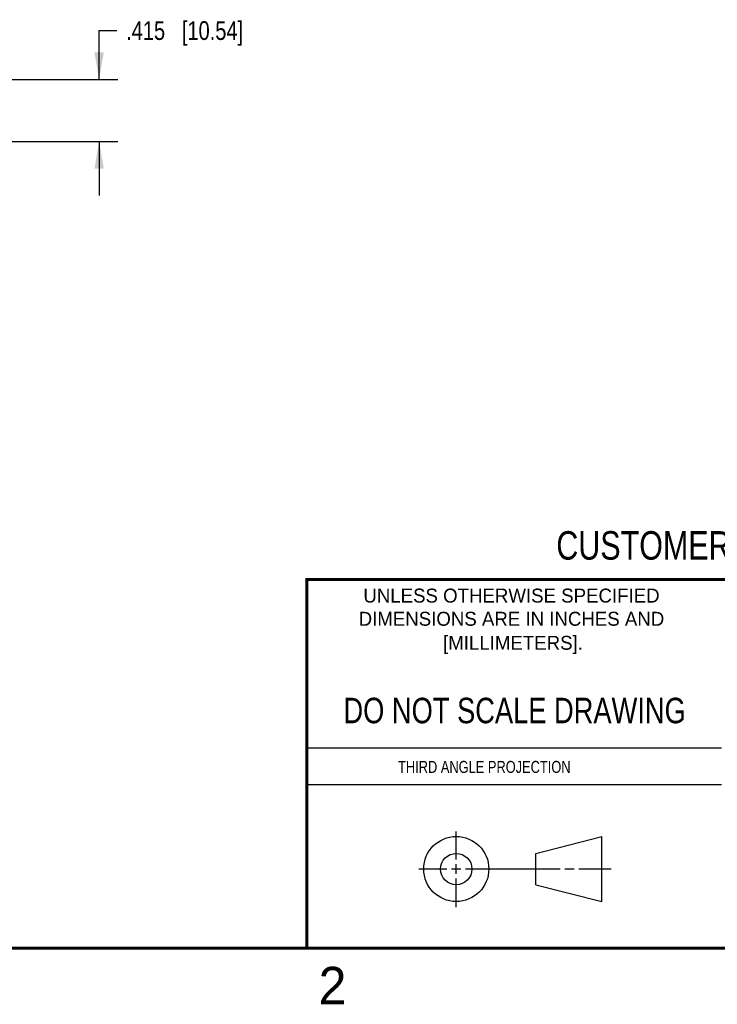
# Model space of a CAD drawing. Header units: inches. Extents: x 0 to 22, y 0 to 17.
# Tile 11 of 17: x 11.7 to 16.3, y 0.1 to 6.7. Entities that reach past the tile are written whole.
import ezdxf

# ---------------------------------------------------------------- set-up
doc = ezdxf.new("R2010")
doc.units = ezdxf.units.IN
doc.header["$LTSCALE"] = 1.21
doc.header["$MEASUREMENT"] = 0
doc.layers.get('0').update_dxf_attribs({"linetype": 'CONTINUOUS'})
doc.layers.add('DIMENSIONS', color=7, linetype='CONTINUOUS')
doc.styles.get("Standard").update_dxf_attribs({"font": 'txt', "width": 0.8})
doc.styles.add('TEXTSTYLE_2', font='txt')
doc.dimstyles.new('DIMSTYLE_1', dxfattribs={"dimtxt": 0.125, "dimasz": 0.18, "dimexe": 0.18, "dimexo": 0.0625, "dimgap": 0.09, "dimtad": 0, "dimtih": 1, "dimtoh": 1, "dimdec": 3, "dimzin": 4, "dimdsep": 46, "dimtxsty": 'STANDARD', "dimblk": '_FILLED', "dimblk1": '_FILLED', "dimblk2": '_FILLED', "dimcen": 0.09, "dimadec": 0, "dimazin": 0, "dimtp": 0.01, "dimtm": 0.01, "dimtfac": 1, "dimtdec": 3, "dimtofl": 0, "dimtmove": 0, "dimatfit": 3, "dimldrblk": '_FILLED', "dimfxl": 1, "dimtolj": 1, "dimtzin": 4, "dimarcsym": 0})

# ---------------------------------------------------------------- blocks, each defined once
blk = doc.blocks.new('_FILLED')
at = {"color": 0, "linetype": 'BYBLOCK'}
blk.add_solid([(0, 0), (-1, 0.174), (-1, -0.174)], dxfattribs=at)
blk = doc.blocks.new('*D2')
at = {"layer": 'DIMENSIONS', "color": 2, "linetype": 'CONTINUOUS'}
for p, q in [((12.2237, 6.2944), (12.2237, 6.6203)), ((12.2237, 6.6203), (12.3412, 6.6203)), ((11.3568, 6.2944), (12.3487, 6.2944)), ((11.0894, 5.8794), (12.3487, 5.8794)), ((12.2237, 5.8794), (12.2237, 5.5194))]:
    blk.add_line(p, q, dxfattribs=at)
at = {"layer": 'DIMENSIONS', "color": 2, "linetype": 'CONTINUOUS', "xscale": 0.18, "yscale": 0.18, "zscale": 0.18}
for p, rotation in [((12.2237, 6.2944), 270), ((12.2237, 5.8794), 90)]:
    blk.add_blockref('_FILLED', p, dxfattribs=dict(at, rotation=rotation))
at = {"layer": 'DIMENSIONS', "color": 2, "linetype": 'CONTINUOUS', "insert": (12.4037, 6.6828), "char_height": 0.125, "width": 1.225, "attachment_point": 1, "line_spacing_factor": 0.9}
blk.add_mtext('.415{\\Ftxt.shx;\\W1.000000;\\H0.125000; }[10.54]', dxfattribs=at)

msp = doc.modelspace()

# ---------------------------------------------------------------- linework, layer by layer
at = {"color": 2, "linetype": 'CONTINUOUS'}
for p, q in [((13.61, 1.835), (16.375, 1.835)), ((16.375, 1.5888), (13.61, 1.5888)), ((14.6059, 1.0901), (14.6059, 1.2769)), ((14.6059, 0.9964), (14.6059, 1.0589)), ((14.3557, 1.0276), (14.5434, 1.0276)), ((14.5747, 1.0276), (14.6372, 1.0276)), ((14.6684, 1.0276), (15.2987, 1.0276)), ((15.3299, 1.0276), (15.3924, 1.0276)), ((15.4237, 1.0276), (15.6394, 1.0276)), ((14.6059, 0.7723), (14.6059, 0.9651))]:
    msp.add_line(p, q, dxfattribs=at)
at = {"color": 7, "linetype": 'CONTINUOUS'}
for p, q in [((15.1374, 1.132), (15.5769, 1.2447)), ((15.5769, 0.8105), (15.5769, 1.2447)), ((15.1374, 0.9219), (15.1374, 1.132)), ((15.1374, 0.9219), (15.5769, 0.8105))]:
    msp.add_line(p, q, dxfattribs=at)
at = {"color": 7, "linetype": 'CONTINUOUS', "const_width": 0.02}
for points in [[(13.6, 2.9595), (21.5, 2.96)], [(13.61, 0.5), (13.61, 2.96)], [(0.5, 0.5), (21.5, 0.5)]]:
    msp.add_lwpolyline(points, dxfattribs=at)
at = {"color": 7, "linetype": 'CONTINUOUS'}
for centre, radius in [((14.6059, 1.0276), 0.2171), ((14.6054, 1.0269), 0.105)]:
    msp.add_circle(centre, radius, dxfattribs=at)

# ---------------------------------------------------------------- texts
at = {"color": 7, "linetype": 'CONTINUOUS', "attachment_point": 2, "line_spacing_factor": 0.9}
for s, insert, char_height, width in [('CUSTOMER DRAWING', (16.3742, 3.2811), 0.19, 2.432), ('DO NOT SCALE DRAWING', (14.9953, 2.1698), 0.17, 2.72)]:
    msp.add_mtext(s, dxfattribs=dict(at, insert=insert, char_height=char_height, width=width))
at = {"color": 2, "linetype": 'CONTINUOUS', "line_spacing_factor": 0.9, "style": 'TEXTSTYLE_2'}
for s, insert, char_height, width, attachment_point in [('UNLESS OTHERWISE SPECIFIED', (14.9742, 2.8979), 0.093, 2.418, 2), ('DIMENSIONS ARE IN INCHES AND', (14.9742, 2.7431), 0.093, 2.604, 2), ('[MILLIMETERS].', (14.9844, 2.5829), 0.093, 1.302, 2), ('2', (13.6875, 0.375), 0.25, 0.25, 1)]:
    msp.add_mtext(s, dxfattribs=dict(at, insert=insert, char_height=char_height, width=width, attachment_point=attachment_point))
at = {"color": 2, "linetype": 'CONTINUOUS', "insert": (14.2178, 1.7486), "char_height": 0.08, "width": 1.408, "attachment_point": 1, "line_spacing_factor": 0.9}
msp.add_mtext('THIRD ANGLE PROJECTION', dxfattribs=at)

# ---------------------------------------------------------------- dimensions: what is measured, and where the dimension line sits
at = {"layer": 'DIMENSIONS', "color": 2, "linetype": 'CONTINUOUS'}
dim = msp.add_linear_dim(base=(12.2237, 5.8794), p1=(11.3568, 6.2944), p2=(11.0894, 5.8794), angle=270, dimstyle='DIMSTYLE_1', dxfattribs=at)
dim.commit()
dim.dimension.update_dxf_attribs({"geometry": '*D2', "text_midpoint": (13.0162, 6.6203), "dimtype": 160})

doc.saveas('drawing.dxf')
